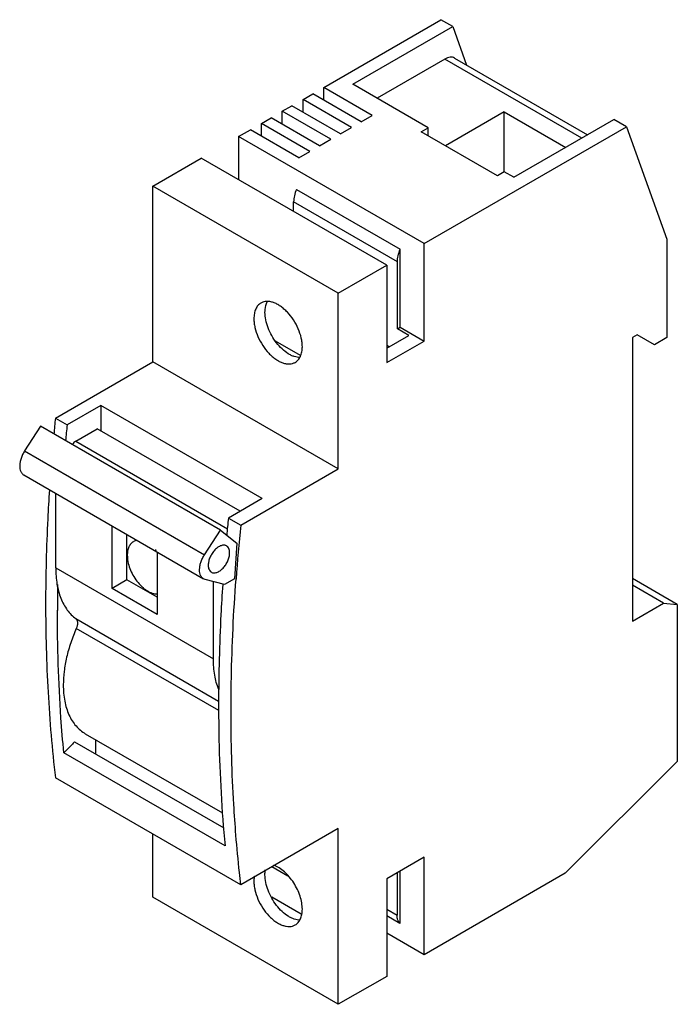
# Model space of a CAD drawing. Header units: millimetres. Extents: x 10 to 77, y 11 to 111.
import ezdxf

# ---------------------------------------------------------------- set-up
doc = ezdxf.new("R2010")
doc.units = ezdxf.units.MM
doc.header["$LTSCALE"] = 7.908212
doc.layers.get('0').update_dxf_attribs({"linetype": 'CONTINUOUS'})

msp = doc.modelspace()

# ---------------------------------------------------------------- linework, layer by layer
at = {"color": 7, "linetype": 'Continuous'}
for p, q in [((41.03, 104.2), (53.01, 111.11)), ((54.21, 110.42), (53.01, 111.11)), ((44, 104.52), (54.21, 110.42)), ((54.21, 110.42), (55.63, 106.48)), ((53.4, 107.09), (46.47, 103.09)), ((67.4, 99.01), (53.4, 107.09)), ((54.4, 107.19), (67.99, 99.35)), ((41.03, 102.89), (41.03, 104.2)), ((45.98, 101.34), (41.03, 104.2)), ((51.71, 100.07), (44, 104.52)), ((38.91, 102.97), (39.9, 103.54)), ((38.91, 101.66), (38.91, 102.97)), ((43.86, 100.11), (38.91, 102.97)), ((44.85, 100.68), (39.9, 103.54)), ((36.79, 101.75), (37.78, 102.32)), ((36.79, 100.44), (36.79, 101.75)), ((41.74, 98.89), (36.79, 101.75)), ((42.73, 99.46), (37.78, 102.32)), ((59.48, 101.7), (53.47, 98.23)), ((59.48, 95.58), (59.48, 101.7)), ((59.48, 101.7), (65.78, 98.07)), ((34.66, 100.52), (35.65, 101.09)), ((40.6, 98.23), (35.65, 101.09)), ((44.85, 100.68), (45.98, 101.34)), ((60.47, 95.01), (70.69, 100.91)), ((71.96, 100.17), (70.69, 100.91)), ((32.33, 99.17), (33.53, 99.87)), ((38.48, 97.01), (33.53, 99.87)), ((34.66, 99.21), (34.66, 100.52)), ((39.61, 97.66), (34.66, 100.52)), ((42.73, 99.46), (43.86, 100.11)), ((51, 99.66), (51.71, 100.07)), ((58.78, 95.17), (51, 99.66)), ((51.28, 88.23), (71.96, 100.17)), ((51.71, 99.26), (51.71, 100.07)), ((71.96, 100.17), (76.1, 88.68)), ((32.33, 99.17), (32.33, 94.76)), ((51.28, 88.23), (32.33, 99.17)), ((40.6, 98.23), (41.74, 98.89)), ((38.48, 97.01), (39.61, 97.66)), ((23.56, 94.11), (28.51, 96.97)), ((47.46, 86.03), (28.51, 96.97)), ((59.48, 95.58), (58.78, 95.17)), ((60.47, 95.01), (59.48, 95.58)), ((23.56, 76.15), (23.56, 94.11)), ((42.51, 83.17), (23.56, 94.11)), ((38.24, 93.77), (48.84, 87.65)), ((37.95, 91.52), (37.95, 92.5)), ((48.56, 86.38), (37.95, 92.5)), ((76.1, 88.68), (76.1, 78.64)), ((48.84, 79.68), (48.84, 87.65)), ((51.28, 78.27), (51.28, 88.23)), ((42.51, 83.17), (47.46, 86.03)), ((47.46, 86.03), (47.46, 76.07)), ((48.56, 79.52), (48.56, 86.38)), ((42.51, 65.21), (42.51, 83.17)), ((48.56, 79.52), (48.84, 79.68)), ((49.73, 78.84), (48.56, 79.52)), ((48.84, 79.68), (51.28, 78.27)), ((47.46, 77.54), (49.73, 78.84)), ((73.06, 78.92), (72.57, 78.64)), ((72.57, 78.64), (72.57, 49.65)), ((74.83, 77.9), (73.06, 78.92)), ((76.1, 78.64), (74.83, 77.9)), ((36.06, 78.3), (38.62, 76.82)), ((47.46, 76.07), (51.28, 78.27)), ((47.46, 77.85), (47.74, 77.69)), ((13.6, 70.4), (23.56, 76.15)), ((42.51, 65.21), (23.56, 76.15)), ((18.26, 71.7), (14.8, 69.7)), ((18.26, 71.7), (18.26, 69.09)), ((34.74, 62.19), (18.26, 71.7)), ((12.09, 69.57), (10.46, 67.05)), ((30.47, 58.96), (12.09, 69.57)), ((13.6, 70.4), (14.8, 69.7)), ((15.68, 68.04), (17.87, 69.31)), ((32.47, 60.88), (17.87, 69.31)), ((15.68, 68.04), (31.18, 59.09)), ((10.46, 67.05), (28.84, 56.44)), ((10.37, 64.59), (28.75, 53.98)), ((32.55, 59.46), (42.51, 65.21)), ((13.63, 55.1), (13.63, 62.71)), ((34.74, 62.19), (31.28, 60.19)), ((19.39, 53), (19.39, 59.38)), ((31.28, 60.19), (32.55, 59.46)), ((20.91, 53.88), (20.91, 58.5)), ((28.84, 56.44), (30.47, 58.96)), ((30.47, 58.96), (32.16, 57.61)), ((32.16, 57.61), (31.89, 53.98)), ((23.99, 56.73), (23.99, 50.35)), ((13.63, 55.1), (29.75, 45.8)), ((20.91, 53.88), (19.39, 53)), ((23.99, 52.1), (20.91, 53.88)), ((28.92, 53.91), (28.75, 53.98)), ((30.88, 53.39), (28.92, 53.91)), ((29.75, 45.8), (29.75, 53.69)), ((30.7, 53.44), (30.7, 53.4)), ((30.71, 53.44), (30.71, 53.4)), ((31.89, 53.98), (30.88, 53.39)), ((77.16, 51.36), (72.57, 54.02)), ((75.75, 51.49), (72.57, 53.33)), ((23.99, 50.35), (19.39, 53)), ((72.57, 49.65), (75.75, 51.49)), ((75.75, 51.49), (77.16, 51.36)), ((77.16, 51.36), (77.16, 35.32)), ((30.28, 41.46), (15.69, 49.89)), ((30.29, 40.52), (15.74, 48.92)), ((15.56, 37.31), (30.8, 28.52)), ((16.66, 38.15), (30.68, 30.06)), ((17.69, 37.56), (17.69, 36.08)), ((30.94, 26.7), (14.46, 36.21)), ((77.16, 35.32), (65.7, 23.89)), ((32.55, 22.71), (13.6, 33.65)), ((42.51, 28.46), (32.55, 22.71)), ((42.51, 10.5), (42.51, 28.46)), ((23.56, 21.44), (23.56, 27.9)), ((51.28, 25.53), (47.46, 23.32)), ((51.28, 15.56), (51.28, 25.53)), ((37.36, 23.6), (35.73, 24.55)), ((47.46, 23.32), (47.46, 13.36)), ((48.52, 23.93), (48.52, 19.61)), ((48.81, 24.1), (48.81, 18.76)), ((65.7, 23.89), (51.28, 15.56)), ((42.51, 10.5), (23.56, 21.44)), ((38.71, 19.72), (35.72, 21.44)), ((47.46, 20.22), (48.52, 19.61)), ((48.81, 18.76), (47.46, 19.54)), ((51.28, 15.56), (47.46, 17.77)), ((47.46, 13.36), (42.51, 10.5))]:
    msp.add_line(p, q, dxfattribs=at)
for centre, radius, start, end in [((213.61, 49.87), 201.06, 174.1393, 174.6058), ((214.36, 49.22), 200.61, 174.1388, 174.6063), ((231.19, 39.67), 200.96, 174.1393, 174.6457), ((228.32, 39.33), 196.8, 174.1302, 175.7382), ((28.09, 58.2), 4.44, 196.2315, 196.7345), ((28.15, 58.21), 4.5, 196.7352, 197.581), ((28.24, 58.24), 4.6, 197.5824, 198.7572), ((185.41, 50.75), 171.61, 179.1123, 179.999)]:
    msp.add_arc(centre, radius, start, end, dxfattribs=at)
for points, knots in [([(54.4, 107.19), (54.34, 107.23), (54.19, 107.29), (53.93, 107.29), (53.67, 107.23), (53.49, 107.14), (53.4, 107.09)], [0, 0, 0, 0, 0.217784, 0.450911, 0.710297, 1, 1, 1, 1]), ([(38.24, 93.77), (38.15, 93.56), (38.01, 93.14), (37.95, 92.71), (37.95, 92.5)], [0, 0, 0, 0, 0.523619, 1, 1, 1, 1]), ([(48.56, 86.38), (48.56, 86.58), (48.62, 87.02), (48.75, 87.44), (48.84, 87.65)], [0, 0, 0, 0, 0.476381, 1, 1, 1, 1]), ([(34.61, 82.16), (34.55, 82.13), (34.44, 82.05), (34.25, 81.86), (34.05, 81.54), (33.91, 81.07), (33.89, 80.74), (33.89, 80.56)], [0, 0, 0, 0, 0.108163, 0.218374, 0.451341, 0.71048, 1, 1, 1, 1]), ([(38.84, 77.7), (38.84, 77.85), (38.82, 78.14), (38.71, 78.76), (38.44, 79.55), (37.96, 80.44), (37.44, 81.11), (36.97, 81.55), (36.62, 81.83), (36.25, 82.06), (35.89, 82.22), (35.54, 82.31), (35.2, 82.33), (34.89, 82.29), (34.7, 82.21), (34.61, 82.16)], [0, 0, 0, 0, 0.062392, 0.12881, 0.270304, 0.417365, 0.561617, 0.630253, 0.695379, 0.756362, 0.812831, 0.864764, 0.912566, 0.957167, 1, 1, 1, 1]), ([(35.02, 81.21), (35.02, 81.31), (35.04, 81.68), (35.12, 82.04), (35.25, 82.28)], [0, 0, 0, 0, 0.273916, 1, 1, 1, 1]), ([(33.89, 80.56), (33.89, 80.41), (33.91, 80.11), (34.02, 79.49), (34.28, 78.71), (34.76, 77.82), (35.28, 77.15), (35.75, 76.7), (36.11, 76.42), (36.47, 76.2), (36.83, 76.04), (37.18, 75.95), (37.52, 75.92), (37.84, 75.97), (38.03, 76.05), (38.11, 76.1)], [0, 0, 0, 0, 0.062392, 0.12881, 0.270304, 0.417365, 0.561617, 0.630253, 0.695379, 0.756362, 0.812831, 0.864764, 0.912566, 0.957167, 1, 1, 1, 1]), ([(38.61, 76.59), (38.41, 76.59), (38.09, 76.65), (37.69, 76.81), (37.26, 77.05), (36.74, 77.47), (36.17, 78.09), (35.69, 78.82), (35.32, 79.61), (35.08, 80.42), (35.02, 80.95), (35.02, 81.21)], [0, 0, 0, 0, 0.095214, 0.14843, 0.205419, 0.329602, 0.464447, 0.604748, 0.744559, 0.877971, 1, 1, 1, 1]), ([(38.11, 76.1), (38.17, 76.13), (38.28, 76.21), (38.48, 76.4), (38.67, 76.72), (38.81, 77.19), (38.84, 77.52), (38.84, 77.7)], [0, 0, 0, 0, 0.108163, 0.218374, 0.451341, 0.71048, 1, 1, 1, 1]), ([(15.68, 68.04), (15.61, 68.01), (15.48, 67.9), (15.38, 67.77), (15.33, 67.7)], [0, 0, 0, 0, 0.475106, 1, 1, 1, 1]), ([(10.46, 67.05), (10.38, 66.93), (10.24, 66.68), (10.08, 66.28), (9.98, 65.89), (9.95, 65.63), (9.95, 65.51)], [0, 0, 0, 0, 0.265006, 0.525015, 0.772178, 1, 1, 1, 1]), ([(9.95, 65.51), (9.95, 65.41), (9.97, 65.21), (10.03, 64.99), (10.12, 64.83), (10.19, 64.74), (10.27, 64.65), (10.33, 64.61), (10.37, 64.59)], [0, 0, 0, 0, 0.289334, 0.548281, 0.667692, 0.781687, 0.891835, 1, 1, 1, 1]), ([(12.99, 63.06), (12.92, 62.08), (12.7, 58.22), (12.6, 54.34), (12.6, 51.45)], [0, 0, 0, 0, 0.253492, 1, 1, 1, 1]), ([(21.57, 57.76), (21.52, 57.73), (21.42, 57.67), (21.3, 57.55), (21.19, 57.4), (21.1, 57.23), (21.03, 57.05), (20.96, 56.76), (20.95, 56.54), (20.95, 56.39)], [0, 0, 0, 0, 0.108045, 0.21813, 0.332109, 0.451492, 0.577438, 0.710739, 1, 1, 1, 1]), ([(21.97, 57.89), (21.9, 57.89), (21.76, 57.86), (21.63, 57.8), (21.57, 57.76)], [0, 0, 0, 0, 0.507065, 1, 1, 1, 1]), ([(31.09, 57.34), (31.05, 57.37), (30.97, 57.4), (30.83, 57.42), (30.68, 57.41), (30.52, 57.37), (30.36, 57.3), (30.2, 57.2), (30.05, 57.08), (29.84, 56.88), (29.61, 56.58), (29.4, 56.19), (29.28, 55.84), (29.23, 55.57), (29.22, 55.43), (29.22, 55.37)], [0, 0, 0, 0, 0.04283, 0.08743, 0.135231, 0.187163, 0.243632, 0.304612, 0.369738, 0.438372, 0.582623, 0.729689, 0.871188, 0.937608, 1, 1, 1, 1]), ([(20.95, 56.39), (20.95, 56.28), (20.96, 56.06), (21.03, 55.61), (21.2, 55.03), (21.51, 54.36), (21.92, 53.73), (22.33, 53.28), (22.68, 52.97), (22.95, 52.78), (23.22, 52.63), (23.56, 52.48), (23.83, 52.43), (24, 52.43)], [0, 0, 0, 0, 0.059251, 0.121866, 0.254892, 0.394335, 0.534393, 0.669193, 0.733017, 0.793704, 0.850872, 0.904309, 1, 1, 1, 1]), ([(28.34, 54.89), (28.34, 55.02), (28.36, 55.28), (28.46, 55.67), (28.62, 56.06), (28.76, 56.31), (28.84, 56.44)], [0, 0, 0, 0, 0.227822, 0.474985, 0.734994, 1, 1, 1, 1]), ([(29.54, 54.66), (29.58, 54.64), (29.66, 54.6), (29.8, 54.58), (29.95, 54.59), (30.11, 54.63), (30.27, 54.71), (30.43, 54.8), (30.59, 54.93), (30.79, 55.13), (31.02, 55.42), (31.24, 55.81), (31.35, 56.16), (31.4, 56.44), (31.41, 56.57), (31.41, 56.63)], [0, 0, 0, 0, 0.04283, 0.08743, 0.135231, 0.187163, 0.243632, 0.304612, 0.369738, 0.438372, 0.582623, 0.729689, 0.871188, 0.937608, 1, 1, 1, 1]), ([(31.41, 56.63), (31.41, 56.71), (31.4, 56.86), (31.34, 57.07), (31.25, 57.21), (31.17, 57.3), (31.12, 57.33), (31.09, 57.34)], [0, 0, 0, 0, 0.289528, 0.548664, 0.78163, 0.891839, 1, 1, 1, 1]), ([(29.22, 55.37), (29.22, 55.29), (29.23, 55.14), (29.29, 54.94), (29.38, 54.79), (29.47, 54.71), (29.52, 54.67), (29.54, 54.66)], [0, 0, 0, 0, 0.289528, 0.548664, 0.78163, 0.891839, 1, 1, 1, 1]), ([(13.63, 55.1), (13.63, 54.82), (13.65, 54.26), (13.78, 53.21), (14.04, 52.23), (14.44, 51.36), (14.8, 50.79), (15.21, 50.3), (15.53, 50.01), (15.69, 49.89)], [0, 0, 0, 0, 0.146922, 0.28701, 0.546301, 0.66663, 0.781582, 0.892275, 1, 1, 1, 1]), ([(28.75, 53.98), (28.72, 54), (28.65, 54.04), (28.57, 54.12), (28.5, 54.22), (28.42, 54.37), (28.35, 54.6), (28.34, 54.79), (28.34, 54.89)], [0, 0, 0, 0, 0.108165, 0.218313, 0.332308, 0.451719, 0.710666, 1, 1, 1, 1]), ([(30.7, 53.4), (30.63, 52.37), (30.39, 48.33), (30.28, 44.27), (30.28, 41.24)], [0, 0, 0, 0, 0.253645, 1, 1, 1, 1]), ([(31.55, 40.51), (31.55, 41.61), (31.6, 46.1), (31.81, 50.58), (32.06, 53.96)], [0, 0, 0, 0, 0.245994, 1, 1, 1, 1]), ([(12.6, 51.45), (12.6, 48.43), (12.76, 42.48), (13.26, 36.56), (13.6, 33.65)], [0, 0, 0, 0, 0.508285, 1, 1, 1, 1]), ([(14.46, 36.21), (14.35, 37.4), (13.96, 42.24), (13.81, 47.09), (13.81, 50.76)], [0, 0, 0, 0, 0.245025, 1, 1, 1, 1]), ([(15.69, 49.89), (15.72, 49.87), (15.77, 49.81), (15.83, 49.71), (15.86, 49.59), (15.87, 49.5), (15.87, 49.45)], [0, 0, 0, 0, 0.218068, 0.453231, 0.712955, 1, 1, 1, 1]), ([(15.87, 49.45), (15.87, 49.37), (15.84, 49.18), (15.78, 49.01), (15.74, 48.92)], [0, 0, 0, 0, 0.475965, 1, 1, 1, 1]), ([(15.74, 48.92), (15.53, 48.44), (15.15, 47.46), (14.73, 45.99), (14.47, 44.55), (14.41, 43.6), (14.41, 43.14)], [0, 0, 0, 0, 0.266344, 0.523906, 0.769353, 1, 1, 1, 1]), ([(30.29, 42.68), (30.1, 43.14), (29.9, 43.9), (29.77, 44.95), (29.75, 45.51), (29.75, 45.8)], [0, 0, 0, 0, 0.474554, 0.731001, 1, 1, 1, 1]), ([(14.41, 43.14), (14.41, 42.86), (14.43, 42.3), (14.54, 41.5), (14.72, 40.76), (14.97, 40.08), (15.3, 39.47), (15.69, 38.94), (16.14, 38.49), (16.49, 38.25), (16.66, 38.15)], [0, 0, 0, 0, 0.148587, 0.289509, 0.422725, 0.548645, 0.668005, 0.781943, 0.891993, 1, 1, 1, 1]), ([(30.28, 41.24), (30.28, 40.01), (30.33, 35.15), (30.6, 30.3), (30.94, 26.7)], [0, 0, 0, 0, 0.255012, 1, 1, 1, 1]), ([(32.05, 27.8), (31.97, 28.84), (31.67, 33.07), (31.55, 37.31), (31.55, 40.51)], [0, 0, 0, 0, 0.245691, 1, 1, 1, 1]), ([(15.56, 37.31), (15.47, 37.22), (15.12, 36.84), (14.75, 36.47), (14.46, 36.21)], [0, 0, 0, 0, 0.253972, 1, 1, 1, 1]), ([(32.55, 22.71), (32.5, 23.13), (32.31, 24.83), (32.16, 26.52), (32.05, 27.8)], [0, 0, 0, 0, 0.248109, 1, 1, 1, 1]), ([(35.02, 23.73), (35.02, 23.78), (35.02, 23.95), (35.04, 24.13), (35.07, 24.26)], [0, 0, 0, 0, 0.259716, 1, 1, 1, 1]), ([(38.84, 20.22), (38.84, 20.44), (38.79, 20.89), (38.62, 21.58), (38.34, 22.26), (37.97, 22.92), (37.53, 23.52), (37.03, 24.04), (36.5, 24.44), (36.12, 24.64), (35.94, 24.71)], [0, 0, 0, 0, 0.116596, 0.243105, 0.376169, 0.511806, 0.64575, 0.773916, 0.8928, 1, 1, 1, 1]), ([(33.94, 23.61), (33.93, 23.57), (33.9, 23.39), (33.89, 23.21), (33.89, 23.08)], [0, 0, 0, 0, 0.24038, 1, 1, 1, 1]), ([(38.61, 19.11), (38.41, 19.1), (38.09, 19.16), (37.69, 19.33), (37.26, 19.57), (36.74, 19.98), (36.17, 20.61), (35.69, 21.34), (35.32, 22.13), (35.08, 22.93), (35.02, 23.47), (35.02, 23.73)], [0, 0, 0, 0, 0.095214, 0.14843, 0.205419, 0.329602, 0.464447, 0.604748, 0.744559, 0.877971, 1, 1, 1, 1]), ([(33.89, 23.08), (33.89, 22.93), (33.91, 22.63), (34.02, 22.01), (34.28, 21.22), (34.76, 20.33), (35.28, 19.67), (35.75, 19.22), (36.11, 18.94), (36.47, 18.72), (36.83, 18.56), (37.18, 18.47), (37.52, 18.44), (37.84, 18.49), (38.03, 18.57), (38.11, 18.62)], [0, 0, 0, 0, 0.062392, 0.12881, 0.270304, 0.417365, 0.561617, 0.630253, 0.695379, 0.756362, 0.812831, 0.864764, 0.912566, 0.957167, 1, 1, 1, 1]), ([(38.11, 18.62), (38.17, 18.65), (38.28, 18.73), (38.48, 18.92), (38.67, 19.24), (38.81, 19.7), (38.84, 20.04), (38.84, 20.22)], [0, 0, 0, 0, 0.108163, 0.218374, 0.451341, 0.71048, 1, 1, 1, 1]), ([(48.81, 18.76), (48.76, 18.81), (48.68, 18.92), (48.59, 19.12), (48.53, 19.35), (48.52, 19.52), (48.52, 19.61)], [0, 0, 0, 0, 0.21978, 0.457149, 0.716715, 1, 1, 1, 1])]:
    msp.add_open_spline(points, degree=3, knots=knots, dxfattribs=at)

doc.saveas('drawing.dxf')
